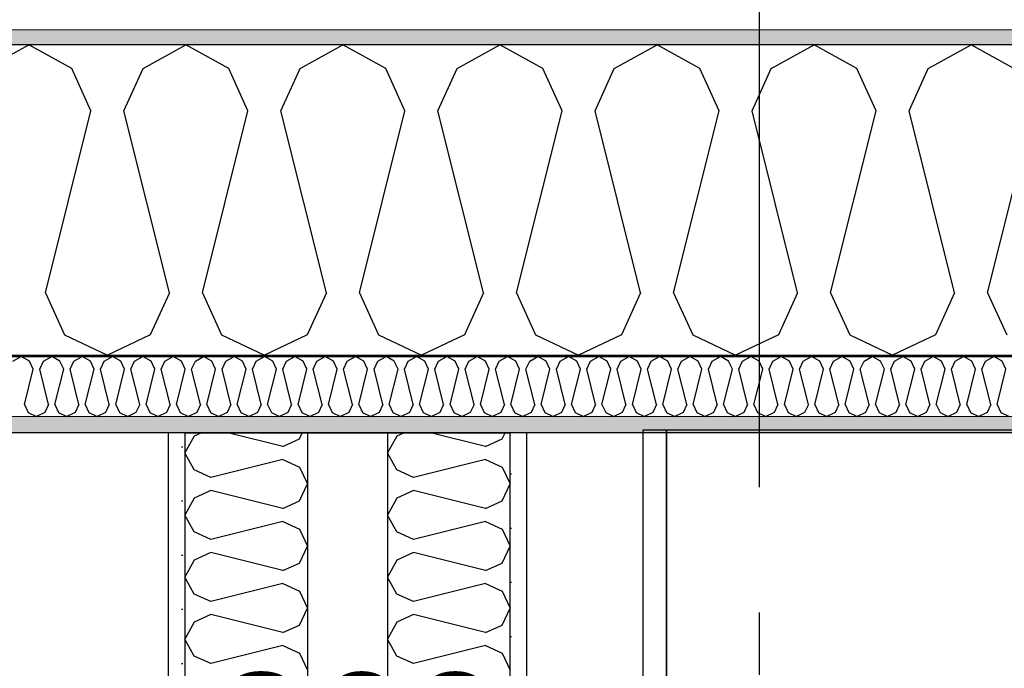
# Model space of a CAD drawing. Header units: millimetres. Extents: x -5000 to 341424, y -9235 to 550260.
# Tile 59 of 236: x 280945 to 281732, y 356192 to 356711. Entities that reach past the tile are written whole.
import ezdxf
from ezdxf.enums import TextEntityAlignment as Align

# ---------------------------------------------------------------- set-up
doc = ezdxf.new("R2010")
doc.units = ezdxf.units.MM
doc.header["$LTSCALE"] = 0.5
doc.header["$MEASUREMENT"] = 0
doc.linetypes.add('Akselinje', pattern=[1500, 1000, -200, 100, -200])
doc.linetypes.add('PLINE', pattern=[0])
for name, color, linetype in [('232- Ikke-bærende yttervegger (Skravur)(Nye konstruksjoner)', 7, 'Continuous'), ('232- Ikke-bærende yttervegger(Nye konstruksjoner)', 7, 'Continuous'), ('242- Ikke-bærende innervegger (Skravur)(Nye konstruksjoner)', 7, 'Continuous'), ('242- Ikke-bærende innervegger(Nye konstruksjoner)', 7, 'Continuous'), ('255- Gulvoverflate(Nye konstruksjoner)', 7, 'Continuous'), ('273- Kjøkkeninnredning(Nye konstruksjoner)', 7, 'Continuous'), ('82-- Modullinjer(Nye konstruksjoner)', 7, 'Continuous'), ('842-M___1_50 Målsetting bygning', 7, 'Continuous'), ('842-M___1_50 Målsetting bygning(Nye konstruksjoner)', 7, 'Continuous'), ('862- M___Nettoareal(Nye konstruksjoner)', 7, 'Continuous'), ('862- M___Nettoareal(Polylinje)(Nye konstruksjoner)', 7, 'Continuous'), ('862- M___Nettoareal(Tekst)(Nye konstruksjoner)', 7, 'Continuous')]:
    doc.layers.add(name, color=color, linetype=linetype)
doc.layers.add('235- Utvendig kledning og overflate(Nye konstruksjoner)', color=7, linetype='Continuous', lineweight=0)
doc.layers.add('236- Innvendig kledning og overflate(Nye konstruksjoner)', color=7, linetype='Continuous', lineweight=0)
doc.styles.add('GENERATED_STYLE_1', font='txt')
doc.styles.add('GENERATED_STYLE_3', font='arial.ttf')
doc.styles.add('GENERATED_STYLE_5', font='arial.ttf')
doc.dimstyles.new('GENERATED_STYLE__2', dxfattribs={"dimtxt": 100, "dimasz": 95, "dimexe": 0.18, "dimexo": 0.0625, "dimgap": 0, "dimtad": 1, "dimtih": 1, "dimtoh": 1, "dimdec": 0, "dimzin": 0, "dimdsep": 46, "dimtxsty": 'GENERATED_STYLE_3', "dimblk": 'ARROWHEAD_6', "dimblk1": 'ARROWHEAD_6', "dimblk2": 'ARROWHEAD_6', "dimcen": 0.09, "dimse1": 1, "dimse2": 1, "dimclrd": 256, "dimclre": 256, "dimclrt": 256, "dimadec": 1, "dimazin": 0, "dimtfac": 1, "dimtdec": 4, "dimtmove": 0, "dimatfit": 3, "dimfxl": 1, "dimtolj": 1, "dimtzin": 0, "dimarcsym": 0})
doc.dimstyles.new('GENERATED_STYLE__3', dxfattribs={"dimtxt": 100, "dimasz": 95, "dimexe": 0.18, "dimexo": 0.0625, "dimgap": 0, "dimtad": 1, "dimdec": 0, "dimzin": 0, "dimdsep": 46, "dimtxsty": 'GENERATED_STYLE_3', "dimblk": 'ARROWHEAD_6', "dimblk1": 'ARROWHEAD_6', "dimblk2": 'ARROWHEAD_6', "dimcen": 0.09, "dimse1": 1, "dimse2": 1, "dimclrd": 256, "dimclre": 256, "dimclrt": 256, "dimadec": 1, "dimazin": 0, "dimtfac": 1, "dimtdec": 4, "dimtmove": 2, "dimatfit": 3, "dimfxl": 1, "dimtolj": 1, "dimtzin": 0, "dimarcsym": 0})
doc.dimstyles.new('GENERATED_STYLE__4', dxfattribs={"dimtxt": 100, "dimasz": 95, "dimexe": 0.18, "dimexo": 0.0625, "dimgap": 0, "dimtad": 1, "dimdec": 0, "dimzin": 0, "dimdsep": 46, "dimtxsty": 'GENERATED_STYLE_3', "dimblk": 'ARROWHEAD_6', "dimblk1": 'ARROWHEAD_6', "dimblk2": 'ARROWHEAD_6', "dimcen": 0.09, "dimse1": 1, "dimse2": 1, "dimclrd": 256, "dimclre": 256, "dimclrt": 256, "dimadec": 1, "dimazin": 0, "dimtfac": 1, "dimtdec": 4, "dimtmove": 0, "dimatfit": 3, "dimfxl": 1, "dimtolj": 1, "dimtzin": 0, "dimarcsym": 0})
pattern_1 = [(0, (0, 0), (0, 43.30127), [0, -25]), (0, (12.5, 21.65), (0, 43.30127), [0, -25])]

# ---------------------------------------------------------------- blocks, each defined once
blk = doc.blocks.new('LEILIGHET 4__1', base_point=(283768.57, 348580.68))
at = {"layer": '862- M___Nettoareal(Polylinje)(Nye konstruksjoner)', "flags": 128}
blk.add_lwpolyline([(286041.01, 356380.68), (277911.01, 356380.68), (277911.01, 348080.68), (281226.01, 348080.68), (281226.01, 349780.68), (286041.01, 349780.68)], close=True, dxfattribs=at)
at = {"layer": '862- M___Nettoareal(Tekst)(Nye konstruksjoner)', "style": 'GENERATED_STYLE_1'}
for tag, p in [('DUMMY_861', (280027.46, 358559.56)), ('ROOM_NAME', (279287.32, 358509.74)), ('DUMMY_862', (279287.32, 358371.32))]:
    blk.add_attdef(tag, text='', height=100, dxfattribs=at).set_placement(p, align=Align.TOP_LEFT)
blk = doc.blocks.new('ENTRÉ__12', base_point=(279523.33, 355497.8))
at = {"layer": '862- M___Nettoareal(Polylinje)(Nye konstruksjoner)', "linetype": 'PLINE', "flags": 128}
blk.add_lwpolyline([(278022.01, 356380.68), (278022.01, 354380.68), (281064.01, 354380.68), (281064.01, 356380.68)], close=True, dxfattribs=at)
at = {"layer": '862- M___Nettoareal(Tekst)(Nye konstruksjoner)', "style": 'GENERATED_STYLE_1'}
for tag, p in [('DUMMY_861', (279727.21, 355686.03)), ('ROOM_NAME', (279319.46, 355665.65)), ('DUMMY_862', (279319.46, 355497.8))]:
    blk.add_attdef(tag, text='', height=100, dxfattribs=at).set_placement(p, align=Align.TOP_LEFT)
blk = doc.blocks.new('STUE__33', base_point=(282599.5, 355025.2))
at = {"layer": '862- M___Nettoareal(Polylinje)(Nye konstruksjoner)', "linetype": 'PLINE', "flags": 128}
blk.add_lwpolyline([(281350.01, 349780.68), (285955, 349780.68), (285955, 356380.68), (281350.01, 356380.68), (281350.01, 355490.68), (281350.01, 354480.68)], close=True, dxfattribs=at)
at = {"layer": '862- M___Nettoareal(Tekst)(Nye konstruksjoner)', "style": 'GENERATED_STYLE_1'}
for tag, p in [('DUMMY_861', (282836.25, 355213.44)), ('ROOM_NAME', (282362.76, 355163.62)), ('DUMMY_862', (282362.76, 355025.2))]:
    blk.add_attdef(tag, text='', height=100, dxfattribs=at).set_placement(p, align=Align.TOP_LEFT)
blk = doc.blocks.new('*X75')
at = {"layer": '232- Ikke-bærende yttervegger (Skravur)(Nye konstruksjoner)', "linetype": 'PLINE'}
for p, q in [((280939.83, 356437.95), (280946.46, 356441.65)), ((280953.09, 356437.95), (280946.46, 356441.65)), ((280964.11, 356437.95), (280970.74, 356441.65)), ((280977.38, 356437.95), (280970.74, 356441.65)), ((280988.39, 356437.95), (280995.03, 356441.65)), ((281001.66, 356437.95), (280995.03, 356441.65)), ((281012.68, 356437.95), (281019.31, 356441.65)), ((281025.94, 356437.95), (281019.31, 356441.65)), ((281036.96, 356437.95), (281043.59, 356441.65)), ((281050.22, 356437.95), (281043.59, 356441.65)), ((281061.24, 356437.95), (281067.87, 356441.65)), ((281074.5, 356437.95), (281067.87, 356441.65)), ((281085.52, 356437.95), (281092.15, 356441.65)), ((281098.78, 356437.95), (281092.15, 356441.65)), ((281109.8, 356437.95), (281116.43, 356441.65)), ((281123.06, 356437.95), (281116.43, 356441.65)), ((281134.08, 356437.95), (281140.71, 356441.65)), ((281147.34, 356437.95), (281140.71, 356441.65)), ((281158.36, 356437.95), (281164.99, 356441.65)), ((281171.63, 356437.95), (281164.99, 356441.65)), ((281182.64, 356437.95), (281189.28, 356441.65)), ((281195.91, 356437.95), (281189.28, 356441.65)), ((281206.93, 356437.95), (281213.56, 356441.65)), ((281220.19, 356437.95), (281213.56, 356441.65)), ((281231.21, 356437.95), (281237.84, 356441.65)), ((281244.47, 356437.95), (281237.84, 356441.65)), ((281255.49, 356437.95), (281262.12, 356441.65)), ((281268.75, 356437.95), (281262.12, 356441.65)), ((281279.77, 356437.95), (281286.4, 356441.65)), ((281293.03, 356437.95), (281286.4, 356441.65)), ((281304.05, 356437.95), (281310.68, 356441.65)), ((281317.31, 356437.95), (281310.68, 356441.65)), ((281328.33, 356437.95), (281334.96, 356441.65)), ((281341.59, 356437.95), (281334.96, 356441.65)), ((281352.61, 356437.95), (281359.24, 356441.65)), ((281365.88, 356437.95), (281359.24, 356441.65)), ((281376.89, 356437.95), (281383.53, 356441.65)), ((281390.16, 356437.95), (281383.53, 356441.65)), ((281401.18, 356437.95), (281407.81, 356441.65)), ((281414.44, 356437.95), (281407.81, 356441.65)), ((281425.46, 356437.95), (281432.09, 356441.65)), ((281438.72, 356437.95), (281432.09, 356441.65)), ((281449.74, 356437.95), (281456.37, 356441.65)), ((281463, 356437.95), (281456.37, 356441.65)), ((281474.02, 356437.95), (281480.65, 356441.65)), ((281487.28, 356437.95), (281480.65, 356441.65)), ((281498.3, 356437.95), (281504.93, 356441.65)), ((281511.56, 356437.95), (281504.93, 356441.65)), ((281522.58, 356437.95), (281529.21, 356441.65)), ((281535.84, 356437.95), (281529.21, 356441.65)), ((281546.86, 356437.95), (281553.49, 356441.65)), ((281560.13, 356437.95), (281553.49, 356441.65)), ((281571.14, 356437.95), (281577.78, 356441.65)), ((281584.41, 356437.95), (281577.78, 356441.65)), ((281595.43, 356437.95), (281602.06, 356441.65)), ((281608.69, 356437.95), (281602.06, 356441.65)), ((281619.71, 356437.95), (281626.34, 356441.65)), ((281632.97, 356437.95), (281626.34, 356441.65)), ((281643.99, 356437.95), (281650.62, 356441.65)), ((281657.25, 356437.95), (281650.62, 356441.65)), ((281668.27, 356437.95), (281674.9, 356441.65)), ((281681.53, 356437.95), (281674.9, 356441.65)), ((281692.55, 356437.95), (281699.18, 356441.65)), ((281705.81, 356437.95), (281699.18, 356441.65)), ((281716.83, 356437.95), (281723.46, 356441.65)), ((281730.09, 356437.95), (281723.46, 356441.65)), ((280956.05, 356431.45), (280953.09, 356437.95)), ((280961.15, 356431.45), (280964.11, 356437.95)), ((280980.33, 356431.45), (280977.38, 356437.95)), ((280985.44, 356431.45), (280988.39, 356437.95)), ((281004.62, 356431.45), (281001.66, 356437.95)), ((281009.72, 356431.45), (281012.68, 356437.95)), ((281028.9, 356431.45), (281025.94, 356437.95)), ((281034, 356431.45), (281036.96, 356437.95)), ((281053.18, 356431.45), (281050.22, 356437.95)), ((281058.28, 356431.45), (281061.24, 356437.95)), ((281077.46, 356431.45), (281074.5, 356437.95)), ((281082.56, 356431.45), (281085.52, 356437.95)), ((281101.74, 356431.45), (281098.78, 356437.95)), ((281106.84, 356431.45), (281109.8, 356437.95)), ((281126.02, 356431.45), (281123.06, 356437.95)), ((281131.12, 356431.45), (281134.08, 356437.95)), ((281150.3, 356431.45), (281147.34, 356437.95)), ((281155.4, 356431.45), (281158.36, 356437.95)), ((281174.58, 356431.45), (281171.63, 356437.95)), ((281179.69, 356431.45), (281182.64, 356437.95)), ((281198.87, 356431.45), (281195.91, 356437.95)), ((281203.97, 356431.45), (281206.93, 356437.95)), ((281223.15, 356431.45), (281220.19, 356437.95)), ((281228.25, 356431.45), (281231.21, 356437.95)), ((281247.43, 356431.45), (281244.47, 356437.95)), ((281252.53, 356431.45), (281255.49, 356437.95)), ((281271.71, 356431.45), (281268.75, 356437.95)), ((281276.81, 356431.45), (281279.77, 356437.95)), ((281295.99, 356431.45), (281293.03, 356437.95)), ((281301.09, 356431.45), (281304.05, 356437.95)), ((281320.27, 356431.45), (281317.31, 356437.95)), ((281325.37, 356431.45), (281328.33, 356437.95)), ((281344.55, 356431.45), (281341.59, 356437.95)), ((281349.65, 356431.45), (281352.61, 356437.95)), ((281368.83, 356431.45), (281365.88, 356437.95)), ((281373.94, 356431.45), (281376.89, 356437.95)), ((281393.12, 356431.45), (281390.16, 356437.95)), ((281398.22, 356431.45), (281401.18, 356437.95)), ((281417.4, 356431.45), (281414.44, 356437.95)), ((281422.5, 356431.45), (281425.46, 356437.95)), ((281441.68, 356431.45), (281438.72, 356437.95)), ((281446.78, 356431.45), (281449.74, 356437.95)), ((281465.96, 356431.45), (281463, 356437.95)), ((281471.06, 356431.45), (281474.02, 356437.95)), ((281490.24, 356431.45), (281487.28, 356437.95)), ((281495.34, 356431.45), (281498.3, 356437.95)), ((281514.52, 356431.45), (281511.56, 356437.95)), ((281519.62, 356431.45), (281522.58, 356437.95)), ((281538.8, 356431.45), (281535.84, 356437.95)), ((281543.9, 356431.45), (281546.86, 356437.95)), ((281563.08, 356431.45), (281560.13, 356437.95)), ((281568.19, 356431.45), (281571.14, 356437.95)), ((281587.37, 356431.45), (281584.41, 356437.95)), ((281592.47, 356431.45), (281595.43, 356437.95)), ((281611.65, 356431.45), (281608.69, 356437.95)), ((281616.75, 356431.45), (281619.71, 356437.95)), ((281635.93, 356431.45), (281632.97, 356437.95)), ((281641.03, 356431.45), (281643.99, 356437.95)), ((281660.21, 356431.45), (281657.25, 356437.95)), ((281665.31, 356431.45), (281668.27, 356437.95)), ((281684.49, 356431.45), (281681.53, 356437.95)), ((281689.59, 356431.45), (281692.55, 356437.95)), ((281708.77, 356431.45), (281705.81, 356437.95)), ((281713.87, 356431.45), (281716.83, 356437.95)), ((281733.05, 356431.45), (281730.09, 356437.95)), ((280949.01, 356403.29), (280956.05, 356431.45)), ((280968.19, 356403.29), (280961.15, 356431.45)), ((280973.29, 356403.29), (280980.33, 356431.45)), ((280992.47, 356403.29), (280985.44, 356431.45)), ((280997.58, 356403.29), (281004.62, 356431.45)), ((281016.76, 356403.29), (281009.72, 356431.45)), ((281021.86, 356403.29), (281028.9, 356431.45)), ((281041.04, 356403.29), (281034, 356431.45)), ((281046.14, 356403.29), (281053.18, 356431.45)), ((281065.32, 356403.29), (281058.28, 356431.45)), ((281070.42, 356403.29), (281077.46, 356431.45)), ((281089.6, 356403.29), (281082.56, 356431.45)), ((281094.7, 356403.29), (281101.74, 356431.45)), ((281113.88, 356403.29), (281106.84, 356431.45)), ((281118.98, 356403.29), (281126.02, 356431.45)), ((281138.16, 356403.29), (281131.12, 356431.45)), ((281143.26, 356403.29), (281150.3, 356431.45)), ((281162.44, 356403.29), (281155.4, 356431.45)), ((281167.54, 356403.29), (281174.58, 356431.45)), ((281186.72, 356403.29), (281179.69, 356431.45)), ((281191.83, 356403.29), (281198.87, 356431.45)), ((281211.01, 356403.29), (281203.97, 356431.45)), ((281216.11, 356403.29), (281223.15, 356431.45)), ((281235.29, 356403.29), (281228.25, 356431.45)), ((281240.39, 356403.29), (281247.43, 356431.45)), ((281259.57, 356403.29), (281252.53, 356431.45)), ((281264.67, 356403.29), (281271.71, 356431.45)), ((281283.85, 356403.29), (281276.81, 356431.45)), ((281288.95, 356403.29), (281295.99, 356431.45)), ((281308.13, 356403.29), (281301.09, 356431.45)), ((281313.23, 356403.29), (281320.27, 356431.45)), ((281332.41, 356403.29), (281325.37, 356431.45)), ((281337.51, 356403.29), (281344.55, 356431.45)), ((281356.69, 356403.29), (281349.65, 356431.45)), ((281361.8, 356403.29), (281368.83, 356431.45)), ((281380.97, 356403.29), (281373.94, 356431.45)), ((281386.08, 356403.29), (281393.12, 356431.45)), ((281405.26, 356403.29), (281398.22, 356431.45)), ((281410.36, 356403.29), (281417.4, 356431.45)), ((281429.54, 356403.29), (281422.5, 356431.45)), ((281434.64, 356403.29), (281441.68, 356431.45)), ((281453.82, 356403.29), (281446.78, 356431.45)), ((281458.92, 356403.29), (281465.96, 356431.45)), ((281478.1, 356403.29), (281471.06, 356431.45)), ((281483.2, 356403.29), (281490.24, 356431.45)), ((281502.38, 356403.29), (281495.34, 356431.45)), ((281507.48, 356403.29), (281514.52, 356431.45)), ((281526.66, 356403.29), (281519.62, 356431.45)), ((281531.76, 356403.29), (281538.8, 356431.45)), ((281550.94, 356403.29), (281543.9, 356431.45)), ((281556.05, 356403.29), (281563.08, 356431.45)), ((281575.23, 356403.29), (281568.19, 356431.45)), ((281580.33, 356403.29), (281587.37, 356431.45)), ((281599.51, 356403.29), (281592.47, 356431.45)), ((281604.61, 356403.29), (281611.65, 356431.45)), ((281623.79, 356403.29), (281616.75, 356431.45)), ((281628.89, 356403.29), (281635.93, 356431.45)), ((281648.07, 356403.29), (281641.03, 356431.45)), ((281653.17, 356403.29), (281660.21, 356431.45)), ((281672.35, 356403.29), (281665.31, 356431.45)), ((281677.45, 356403.29), (281684.49, 356431.45)), ((281696.63, 356403.29), (281689.59, 356431.45)), ((281701.73, 356403.29), (281708.77, 356431.45)), ((281720.91, 356403.29), (281713.87, 356431.45)), ((281726.01, 356403.29), (281733.05, 356431.45)), ((280949.01, 356403.29), (280951.97, 356396.79)), ((280968.19, 356403.29), (280965.23, 356396.79)), ((280973.29, 356403.29), (280976.25, 356396.79)), ((280992.47, 356403.29), (280989.52, 356396.79)), ((280997.58, 356403.29), (281000.54, 356396.79)), ((281016.76, 356403.29), (281013.8, 356396.79)), ((281021.86, 356403.29), (281024.82, 356396.79)), ((281041.04, 356403.29), (281038.08, 356396.79)), ((281046.14, 356403.29), (281049.1, 356396.79)), ((281065.32, 356403.29), (281062.36, 356396.79)), ((281070.42, 356403.29), (281073.38, 356396.79)), ((281089.6, 356403.29), (281086.64, 356396.79)), ((281094.7, 356403.29), (281097.66, 356396.79)), ((281113.88, 356403.29), (281110.92, 356396.79)), ((281118.98, 356403.29), (281121.94, 356396.79)), ((281138.16, 356403.29), (281135.2, 356396.79)), ((281143.26, 356403.29), (281146.22, 356396.79)), ((281162.44, 356403.29), (281159.48, 356396.79)), ((281167.54, 356403.29), (281170.5, 356396.79)), ((281186.72, 356403.29), (281183.77, 356396.79)), ((281191.83, 356403.29), (281194.79, 356396.79)), ((281211.01, 356403.29), (281208.05, 356396.79)), ((281216.11, 356403.29), (281219.07, 356396.79)), ((281235.29, 356403.29), (281232.33, 356396.79)), ((281240.39, 356403.29), (281243.35, 356396.79)), ((281259.57, 356403.29), (281256.61, 356396.79)), ((281264.67, 356403.29), (281267.63, 356396.79)), ((281283.85, 356403.29), (281280.89, 356396.79)), ((281288.95, 356403.29), (281291.91, 356396.79)), ((281308.13, 356403.29), (281305.17, 356396.79)), ((281313.23, 356403.29), (281316.19, 356396.79)), ((281332.41, 356403.29), (281329.45, 356396.79)), ((281337.51, 356403.29), (281340.47, 356396.79)), ((281356.69, 356403.29), (281353.73, 356396.79)), ((281361.8, 356403.29), (281364.75, 356396.79)), ((281380.97, 356403.29), (281378.02, 356396.79)), ((281386.08, 356403.29), (281389.04, 356396.79)), ((281405.26, 356403.29), (281402.3, 356396.79)), ((281410.36, 356403.29), (281413.32, 356396.79)), ((281429.54, 356403.29), (281426.58, 356396.79)), ((281434.64, 356403.29), (281437.6, 356396.79)), ((281453.82, 356403.29), (281450.86, 356396.79)), ((281458.92, 356403.29), (281461.88, 356396.79)), ((281478.1, 356403.29), (281475.14, 356396.79)), ((281483.2, 356403.29), (281486.16, 356396.79)), ((281502.38, 356403.29), (281499.42, 356396.79)), ((281507.48, 356403.29), (281510.44, 356396.79)), ((281526.66, 356403.29), (281523.7, 356396.79)), ((281531.76, 356403.29), (281534.72, 356396.79)), ((281550.94, 356403.29), (281547.98, 356396.79)), ((281556.05, 356403.29), (281559, 356396.79)), ((281575.23, 356403.29), (281572.27, 356396.79)), ((281580.33, 356403.29), (281583.29, 356396.79)), ((281599.51, 356403.29), (281596.55, 356396.79)), ((281604.61, 356403.29), (281607.57, 356396.79)), ((281623.79, 356403.29), (281620.83, 356396.79)), ((281628.89, 356403.29), (281631.85, 356396.79)), ((281648.07, 356403.29), (281645.11, 356396.79)), ((281653.17, 356403.29), (281656.13, 356396.79)), ((281672.35, 356403.29), (281669.39, 356396.79)), ((281677.45, 356403.29), (281680.41, 356396.79)), ((281696.63, 356403.29), (281693.67, 356396.79)), ((281701.73, 356403.29), (281704.69, 356396.79)), ((281720.91, 356403.29), (281717.95, 356396.79)), ((281726.01, 356403.29), (281728.97, 356396.79)), ((280951.97, 356396.79), (280958.6, 356393.65)), ((280965.23, 356396.79), (280958.6, 356393.65)), ((280976.25, 356396.79), (280982.88, 356393.65)), ((280989.52, 356396.79), (280982.88, 356393.65)), ((281000.54, 356396.79), (281007.17, 356393.65)), ((281013.8, 356396.79), (281007.17, 356393.65)), ((281024.82, 356396.79), (281031.45, 356393.65)), ((281038.08, 356396.79), (281031.45, 356393.65)), ((281049.1, 356396.79), (281055.73, 356393.65)), ((281062.36, 356396.79), (281055.73, 356393.65)), ((281073.38, 356396.79), (281080.01, 356393.65)), ((281086.64, 356396.79), (281080.01, 356393.65)), ((281097.66, 356396.79), (281104.29, 356393.65)), ((281110.92, 356396.79), (281104.29, 356393.65)), ((281121.94, 356396.79), (281128.57, 356393.65)), ((281135.2, 356396.79), (281128.57, 356393.65)), ((281146.22, 356396.79), (281152.85, 356393.65)), ((281159.48, 356396.79), (281152.85, 356393.65)), ((281170.5, 356396.79), (281177.13, 356393.65)), ((281183.77, 356396.79), (281177.13, 356393.65)), ((281194.79, 356396.79), (281201.42, 356393.65)), ((281208.05, 356396.79), (281201.42, 356393.65)), ((281219.07, 356396.79), (281225.7, 356393.65)), ((281232.33, 356396.79), (281225.7, 356393.65)), ((281243.35, 356396.79), (281249.98, 356393.65)), ((281256.61, 356396.79), (281249.98, 356393.65)), ((281267.63, 356396.79), (281274.26, 356393.65)), ((281280.89, 356396.79), (281274.26, 356393.65)), ((281291.91, 356396.79), (281298.54, 356393.65)), ((281305.17, 356396.79), (281298.54, 356393.65)), ((281316.19, 356396.79), (281322.82, 356393.65)), ((281329.45, 356396.79), (281322.82, 356393.65)), ((281340.47, 356396.79), (281347.1, 356393.65)), ((281353.73, 356396.79), (281347.1, 356393.65)), ((281364.75, 356396.79), (281371.39, 356393.65)), ((281378.02, 356396.79), (281371.39, 356393.65)), ((281389.04, 356396.79), (281395.67, 356393.65)), ((281402.3, 356396.79), (281395.67, 356393.65)), ((281413.32, 356396.79), (281419.95, 356393.65)), ((281426.58, 356396.79), (281419.95, 356393.65)), ((281437.6, 356396.79), (281444.23, 356393.65)), ((281450.86, 356396.79), (281444.23, 356393.65)), ((281461.88, 356396.79), (281468.51, 356393.65)), ((281475.14, 356396.79), (281468.51, 356393.65)), ((281486.16, 356396.79), (281492.79, 356393.65)), ((281499.42, 356396.79), (281492.79, 356393.65)), ((281510.44, 356396.79), (281517.07, 356393.65)), ((281523.7, 356396.79), (281517.07, 356393.65)), ((281534.72, 356396.79), (281541.35, 356393.65)), ((281547.98, 356396.79), (281541.35, 356393.65)), ((281559, 356396.79), (281565.64, 356393.65)), ((281572.27, 356396.79), (281565.64, 356393.65)), ((281583.29, 356396.79), (281589.92, 356393.65)), ((281596.55, 356396.79), (281589.92, 356393.65)), ((281607.57, 356396.79), (281614.2, 356393.65)), ((281620.83, 356396.79), (281614.2, 356393.65)), ((281631.85, 356396.79), (281638.48, 356393.65)), ((281645.11, 356396.79), (281638.48, 356393.65)), ((281656.13, 356396.79), (281662.76, 356393.65)), ((281669.39, 356396.79), (281662.76, 356393.65)), ((281680.41, 356396.79), (281687.04, 356393.65)), ((281693.67, 356396.79), (281687.04, 356393.65)), ((281704.69, 356396.79), (281711.32, 356393.65)), ((281717.95, 356396.79), (281711.32, 356393.65)), ((281728.97, 356396.79), (281735.6, 356393.65))]:
    blk.add_line(p, q, dxfattribs=at)
blk = doc.blocks.new('*X86')
at = {"layer": '232- Ikke-bærende yttervegger (Skravur)(Nye konstruksjoner)', "linetype": 'PLINE'}
for p, q in [((280918.27, 356671.53), (280952.53, 356690.65)), ((280986.79, 356671.53), (280952.53, 356690.65)), ((281043.73, 356671.53), (281077.99, 356690.65)), ((281112.25, 356671.53), (281077.99, 356690.65)), ((281169.18, 356671.53), (281203.44, 356690.65)), ((281237.7, 356671.53), (281203.44, 356690.65)), ((281294.63, 356671.53), (281328.89, 356690.65)), ((281363.15, 356671.53), (281328.89, 356690.65)), ((281420.09, 356671.53), (281454.35, 356690.65)), ((281488.61, 356671.53), (281454.35, 356690.65)), ((281545.54, 356671.53), (281579.8, 356690.65)), ((281614.06, 356671.53), (281579.8, 356690.65)), ((281670.99, 356671.53), (281705.25, 356690.65)), ((281739.51, 356671.53), (281705.25, 356690.65)), ((281002.08, 356637.93), (280986.79, 356671.53)), ((281028.44, 356637.93), (281043.73, 356671.53)), ((281127.53, 356637.93), (281112.25, 356671.53)), ((281153.89, 356637.93), (281169.18, 356671.53)), ((281252.99, 356637.93), (281237.7, 356671.53)), ((281279.34, 356637.93), (281294.63, 356671.53)), ((281378.44, 356637.93), (281363.15, 356671.53)), ((281404.8, 356637.93), (281420.09, 356671.53)), ((281503.89, 356637.93), (281488.61, 356671.53)), ((281530.25, 356637.93), (281545.54, 356671.53)), ((281629.35, 356637.93), (281614.06, 356671.53)), ((281655.7, 356637.93), (281670.99, 356671.53)), ((280965.71, 356492.46), (281002.08, 356637.93)), ((281064.81, 356492.46), (281028.44, 356637.93)), ((281091.17, 356492.46), (281127.53, 356637.93)), ((281190.26, 356492.46), (281153.89, 356637.93)), ((281216.62, 356492.46), (281252.99, 356637.93)), ((281315.71, 356492.46), (281279.34, 356637.93)), ((281342.07, 356492.46), (281378.44, 356637.93)), ((281441.17, 356492.46), (281404.8, 356637.93)), ((281467.52, 356492.46), (281503.89, 356637.93)), ((281566.62, 356492.46), (281530.25, 356637.93)), ((281592.98, 356492.46), (281629.35, 356637.93)), ((281692.07, 356492.46), (281655.7, 356637.93)), ((281718.43, 356492.46), (281754.8, 356637.93)), ((280965.71, 356492.46), (280981, 356458.86)), ((281064.81, 356492.46), (281049.52, 356458.86)), ((281091.17, 356492.46), (281106.45, 356458.86)), ((281190.26, 356492.46), (281174.97, 356458.86)), ((281216.62, 356492.46), (281231.91, 356458.86)), ((281315.71, 356492.46), (281300.43, 356458.86)), ((281342.07, 356492.46), (281357.36, 356458.86)), ((281441.17, 356492.46), (281425.88, 356458.86)), ((281467.52, 356492.46), (281482.81, 356458.86)), ((281566.62, 356492.46), (281551.33, 356458.86)), ((281592.98, 356492.46), (281608.27, 356458.86)), ((281692.07, 356492.46), (281676.79, 356458.86)), ((281718.43, 356492.46), (281733.72, 356458.86)), ((280981, 356458.86), (281015.26, 356442.65)), ((281049.52, 356458.86), (281015.26, 356442.65)), ((281106.45, 356458.86), (281140.71, 356442.65)), ((281174.97, 356458.86), (281140.71, 356442.65)), ((281231.91, 356458.86), (281266.17, 356442.65)), ((281300.43, 356458.86), (281266.17, 356442.65)), ((281357.36, 356458.86), (281391.62, 356442.65)), ((281425.88, 356458.86), (281391.62, 356442.65)), ((281482.81, 356458.86), (281517.07, 356442.65)), ((281551.33, 356458.86), (281517.07, 356442.65)), ((281608.27, 356458.86), (281642.53, 356442.65)), ((281676.79, 356458.86), (281642.53, 356442.65))]:
    blk.add_line(p, q, dxfattribs=at)
blk = doc.blocks.new('Standard grid marker[86]', base_point=(305734.77, 356690.65))
at = {"layer": '82-- Modullinjer(Nye konstruksjoner)', "linetype": 'Akselinje'}
blk.add_line((305534.77, 356690.65), (271734.77, 356690.65), dxfattribs=at)
at = {"layer": '82-- Modullinjer(Nye konstruksjoner)', "style": 'GENERATED_STYLE_5'}
for tag, p in [('AC_MarkerText_1_1', (271409.77, 356744.33)), ('AC_MarkerText_1_0', (305859.77, 356744.33))]:
    blk.add_attdef(tag, text='', height=100, rotation=360, dxfattribs=at).set_placement(p, align=Align.TOP_CENTER)
blk = doc.blocks.new('Standard grid marker[93]', base_point=(281536.01, 363787.13))
at = {"layer": '82-- Modullinjer(Nye konstruksjoner)', "linetype": 'Akselinje'}
blk.add_line((281536.01, 363587.13), (281536.01, 339987.13), dxfattribs=at)
at = {"layer": '82-- Modullinjer(Nye konstruksjoner)', "style": 'GENERATED_STYLE_5'}
for tag, p in [('AC_MarkerText_1_0', (281536.01, 363965.25)), ('AC_MarkerText_1_1', (281536.01, 339715.25))]:
    blk.add_attdef(tag, text='', height=100, rotation=360, dxfattribs=at).set_placement(p, align=Align.TOP_CENTER)
blk = doc.blocks.new('7.05.08 Cabinet for integrated fridge[176]', base_point=(281462.02, 355805.65))
at = {"layer": '273- Kjøkkeninnredning(Nye konstruksjoner)', "linetype": 'PLINE', "flags": 128}
blk.add_lwpolyline([(281462.02, 355805.65), (282061.02, 355805.65), (282061.02, 356382.65), (281462.02, 356382.65)], close=True, dxfattribs=at)
blk = doc.blocks.new('7.01.21 Cabinet Side[183]', base_point=(281443.02, 355805.65))
at = {"layer": '273- Kjøkkeninnredning(Nye konstruksjoner)', "linetype": 'PLINE'}
for p, q in [((281462.02, 356382.65), (281443.02, 356382.65)), ((281443.02, 356382.65), (281443.02, 355805.65)), ((281462.02, 355805.65), (281462.02, 356382.65))]:
    blk.add_line(p, q, dxfattribs=at)
blk = doc.blocks.new('*D665')
at = {"layer": '842-M___1_50 Målsetting bygning(Nye konstruksjoner)', "linetype": 'PLINE'}
for p, q in [((277511.01, 363296.07), (277511.01, 363483.57)), ((303141.01, 363296.07), (303141.01, 363483.57)), ((277561.01, 363439.82), (277461.01, 363339.82)), ((303191.01, 363439.82), (303091.01, 363339.82)), ((277436.01, 363389.82), (277511.01, 363389.82)), ((277511.01, 363389.82), (303141.01, 363389.82))]:
    blk.add_line(p, q, dxfattribs=at)
at = {"layer": '842-M___1_50 Målsetting bygning(Nye konstruksjoner)', "insert": (290116.27, 363409.82), "char_height": 100, "attachment_point": 7, "style": 'GENERATED_STYLE_3'}
blk.add_mtext('\\A1;{\\pql;\\fArial|b0|i0|c0|p0;\\W1.000000;25\xa0630}', dxfattribs=at)
blk = doc.blocks.new('ARROWHEAD_6')
at = {"linetype": 'Continuous'}
for p, q in [((-0.5, -0.5), (0.5, 0.5)), ((0, 0), (-1, 0))]:
    blk.add_line(p, q, dxfattribs=at)
blk = doc.blocks.new('*D699')
at = {"layer": '842-M___1_50 Målsetting bygning(Nye konstruksjoner)', "linetype": 'PLINE'}
for p, q in [((277849.01, 362727.61), (277849.01, 362915.11)), ((286151.01, 362727.61), (286151.01, 362915.11)), ((277899.01, 362871.36), (277799.01, 362771.36)), ((286201.01, 362871.36), (286101.01, 362771.36)), ((277849.01, 362821.36), (286151.01, 362821.36))]:
    blk.add_line(p, q, dxfattribs=at)
at = {"layer": '842-M___1_50 Målsetting bygning(Nye konstruksjoner)', "insert": (281828.41, 362841.36), "char_height": 100, "attachment_point": 7, "style": 'GENERATED_STYLE_3'}
blk.add_mtext('\\A1;{\\pql;\\fArial|b0|i0|c0|p0;\\W1.000000;8\xa0302}', dxfattribs=at)
blk = doc.blocks.new('*D716')
at = {"layer": '842-M___1_50 Målsetting bygning', "linetype": 'PLINE'}
for p, q in [((280316.76, 357738.6), (280316.76, 357926.1)), ((282800, 357738.6), (282800, 357926.1)), ((280366.76, 357882.35), (280266.76, 357782.35)), ((282850, 357882.35), (282750, 357782.35)), ((280316.76, 357832.35), (282800, 357832.35))]:
    blk.add_line(p, q, dxfattribs=at)
at = {"layer": '842-M___1_50 Målsetting bygning', "insert": (281386.78, 357852.35), "char_height": 100, "attachment_point": 7, "style": 'GENERATED_STYLE_3'}
blk.add_mtext('\\A1;{\\pql;\\fArial|b0|i0|c0|p0;\\W1.000000;2\xa0483}', dxfattribs=at)
blk = doc.blocks.new('*X1242')
at = {"layer": '242- Ikke-bærende innervegger (Skravur)(Nye konstruksjoner)', "linetype": 'PLINE'}
for p, q in [((281084.56, 356378.02), (281077.01, 356364.48)), ((281090.34, 356380.65), (281084.56, 356378.02)), ((281155.32, 356369.69), (281111.48, 356380.65)), ((281168.6, 356375.73), (281170.93, 356380.65)), ((281155.32, 356369.69), (281168.6, 356375.73)), ((281084.56, 356350.95), (281077.01, 356364.48)), ((281155.32, 356359.28), (281097.84, 356344.9)), ((281155.32, 356359.28), (281168.6, 356353.24)), ((281097.84, 356344.9), (281084.56, 356350.95)), ((281168.6, 356353.24), (281175.01, 356339.7)), ((281168.6, 356326.16), (281175.01, 356339.7)), ((281097.84, 356334.49), (281084.56, 356328.45)), ((281155.32, 356320.12), (281097.84, 356334.49)), ((281084.56, 356328.45), (281077.01, 356314.91)), ((281155.32, 356320.12), (281168.6, 356326.16)), ((281084.56, 356301.37), (281077.01, 356314.91)), ((281155.32, 356309.7), (281097.84, 356295.33)), ((281155.32, 356309.7), (281168.6, 356303.66)), ((281097.84, 356295.33), (281084.56, 356301.37)), ((281168.6, 356303.66), (281175.01, 356290.12)), ((281097.84, 356284.91), (281084.56, 356278.87)), ((281155.32, 356270.54), (281097.84, 356284.91)), ((281168.6, 356276.58), (281175.01, 356290.12)), ((281084.56, 356278.87), (281077.01, 356265.34)), ((281155.32, 356270.54), (281168.6, 356276.58)), ((281084.56, 356251.8), (281077.01, 356265.34)), ((281155.32, 356260.13), (281097.84, 356245.76)), ((281155.32, 356260.13), (281168.6, 356254.09)), ((281168.6, 356254.09), (281175.01, 356240.55)), ((281097.84, 356245.76), (281084.56, 356251.8)), ((281168.6, 356227.01), (281175.01, 356240.55)), ((281084.56, 356229.3), (281077.01, 356215.76)), ((281097.84, 356235.34), (281084.56, 356229.3)), ((281155.32, 356220.97), (281097.84, 356235.34)), ((281155.32, 356220.97), (281168.6, 356227.01)), ((281084.56, 356202.22), (281077.01, 356215.76)), ((281155.32, 356210.55), (281097.84, 356196.18)), ((281155.32, 356210.55), (281168.6, 356204.51)), ((281097.84, 356196.18), (281084.56, 356202.22)), ((281168.6, 356204.51), (281175.01, 356190.97))]:
    blk.add_line(p, q, dxfattribs=at)
blk = doc.blocks.new('*X1244')
at = {"layer": '242- Ikke-bærende innervegger (Skravur)(Nye konstruksjoner)', "linetype": 'PLINE'}
for p, q in [((281246.56, 356378.02), (281239.01, 356364.48)), ((281252.34, 356380.65), (281246.56, 356378.02)), ((281317.32, 356369.69), (281273.48, 356380.65)), ((281330.6, 356375.73), (281332.93, 356380.65)), ((281317.32, 356369.69), (281330.6, 356375.73)), ((281246.56, 356350.95), (281239.01, 356364.48)), ((281317.32, 356359.28), (281259.84, 356344.9)), ((281317.32, 356359.28), (281330.6, 356353.23)), ((281259.84, 356344.9), (281246.56, 356350.95)), ((281330.6, 356353.23), (281337.01, 356339.7)), ((281330.6, 356326.16), (281337.01, 356339.7)), ((281259.84, 356334.49), (281246.56, 356328.45)), ((281317.32, 356320.12), (281259.84, 356334.49)), ((281246.56, 356328.45), (281239.01, 356314.91)), ((281317.32, 356320.12), (281330.6, 356326.16)), ((281246.56, 356301.37), (281239.01, 356314.91)), ((281317.32, 356309.7), (281259.84, 356295.33)), ((281317.32, 356309.7), (281330.6, 356303.66)), ((281259.84, 356295.33), (281246.56, 356301.37)), ((281330.6, 356303.66), (281337.01, 356290.12)), ((281259.84, 356284.91), (281246.56, 356278.87)), ((281317.32, 356270.54), (281259.84, 356284.91)), ((281330.6, 356276.58), (281337.01, 356290.12)), ((281246.56, 356278.87), (281239.01, 356265.34)), ((281317.32, 356270.54), (281330.6, 356276.58)), ((281246.56, 356251.8), (281239.01, 356265.34)), ((281317.32, 356260.13), (281259.84, 356245.76)), ((281317.32, 356260.13), (281330.6, 356254.09)), ((281330.6, 356254.09), (281337.01, 356240.55)), ((281259.84, 356245.76), (281246.56, 356251.8)), ((281330.6, 356227.01), (281337.01, 356240.55)), ((281246.56, 356229.3), (281239.01, 356215.76)), ((281259.84, 356235.34), (281246.56, 356229.3)), ((281317.32, 356220.97), (281259.84, 356235.34)), ((281317.32, 356220.97), (281330.6, 356227.01)), ((281246.56, 356202.22), (281239.01, 356215.76)), ((281317.32, 356210.55), (281259.84, 356196.18)), ((281317.32, 356210.55), (281330.6, 356204.51)), ((281259.84, 356196.18), (281246.56, 356202.22)), ((281330.6, 356204.51), (281337.01, 356190.97))]:
    blk.add_line(p, q, dxfattribs=at)
blk = doc.blocks.new('*D1446')
at = {"layer": '842-M___1_50 Målsetting bygning(Nye konstruksjoner)', "linetype": 'PLINE'}
for p, q in [((280198.98, 356380.65), (280198.98, 356455.65)), ((280248.98, 356330.65), (280148.98, 356430.65)), ((280292.73, 356380.65), (280105.23, 356380.65)), ((280198.98, 354367.65), (280198.98, 356380.65)), ((280148.98, 354417.65), (280248.98, 354317.65)), ((280292.73, 354367.65), (280105.23, 354367.65))]:
    blk.add_line(p, q, dxfattribs=at)
at = {"layer": '842-M___1_50 Målsetting bygning(Nye konstruksjoner)', "insert": (280178.98, 355202.55), "char_height": 100, "attachment_point": 7, "rotation": 90, "style": 'GENERATED_STYLE_3'}
blk.add_mtext('\\A1;{\\pql;\\fArial|b0|i0|c0|p0;\\W1.000000;2\xa0013}', dxfattribs=at)
blk = doc.blocks.new('*D1448')
at = {"layer": '842-M___1_50 Målsetting bygning(Nye konstruksjoner)', "linetype": 'PLINE'}
for p, q in [((278009.01, 355955), (278009.01, 356142.5)), ((278059.01, 356098.75), (277959.01, 355998.75)), ((281127.01, 356098.74), (281027.01, 355998.74)), ((277911.01, 356048.75), (278009.01, 356048.75)), ((278009.01, 356048.75), (281077.01, 356048.74))]:
    blk.add_line(p, q, dxfattribs=at)
at = {"layer": '842-M___1_50 Målsetting bygning(Nye konstruksjoner)', "char_height": 100, "attachment_point": 7, "rotation": 359.99998, "style": 'GENERATED_STYLE_3'}
for s, insert in [('\\A1;{\\pql;\\fArial|b0|i0|c0|p0;\\W1.000000;98}', (278022.3, 356070.17)), ('\\A1;{\\pql;\\fArial|b0|i0|c0|p0;\\W1.000000;3\xa0068}', (279371.41, 356068.75))]:
    blk.add_mtext(s, dxfattribs=dict(at, insert=insert))
blk = doc.blocks.new('*D1449')
at = {"layer": '842-M___1_50 Målsetting bygning(Nye konstruksjoner)', "linetype": 'PLINE'}
for p, q in [((281077.01, 355954.99), (281077.01, 356142.49)), ((281337.01, 355954.99), (281337.01, 356142.49)), ((281127.01, 356098.74), (281027.01, 355998.74)), ((281287.01, 355998.74), (281387.01, 356098.74)), ((278009.01, 356048.75), (281077.01, 356048.74)), ((281077.01, 356048.74), (281337.01, 356048.74)), ((281337.01, 356048.74), (281412.01, 356048.74))]:
    blk.add_line(p, q, dxfattribs=at)
at = {"layer": '842-M___1_50 Målsetting bygning(Nye konstruksjoner)', "insert": (281098.76, 356087.32), "char_height": 100, "attachment_point": 7, "rotation": 359.99998, "style": 'GENERATED_STYLE_3'}
blk.add_mtext('\\A1;{\\pql;\\fArial|b0|i0|c0|p0;\\W1.000000;260}', dxfattribs=at)

msp = doc.modelspace()

# ---------------------------------------------------------------- hatches: boundary and pattern name
at = {"layer": '232- Ikke-bærende yttervegger (Skravur)(Nye konstruksjoner)', "linetype": 'Continuous'}
h = msp.add_hatch(dxfattribs=at)
h.set_pattern_fill('Prikker_tett', color=256, style=0, pattern_type=2)
h.set_pattern_definition(pattern_1)
h.paths.add_polyline_path([(280316.76, 356690.65), (282800, 356690.65), (282800, 356702.65), (280316.76, 356702.65)])
msp.add_hatch(color=256, dxfattribs=at).paths.add_polyline_path([(282800, 356442.65), (280316.76, 356442.65), (280316.76, 356441.65), (282800, 356441.65)])
h = msp.add_hatch(dxfattribs=at)
h.set_pattern_fill('Prikker_tett', color=256, style=0, pattern_type=2)
h.set_pattern_definition(pattern_1)
h.paths.add_polyline_path([(280316.76, 356393.65), (280316.76, 356380.65), (282800, 356380.65), (282800, 356393.65)])
at = {"layer": '242- Ikke-bærende innervegger (Skravur)(Nye konstruksjoner)', "linetype": 'Continuous'}
h = msp.add_hatch(dxfattribs=at)
h.set_pattern_fill('Prikker_tett', color=256, style=0, pattern_type=2)
h.set_pattern_definition(pattern_1)
h.paths.add_polyline_path([(281064.01, 356380.65), (281064.01, 355477.26), (281077.01, 355477.26), (281077.01, 356380.65)])
h = msp.add_hatch(dxfattribs=at)
h.set_pattern_fill('Prikker_tett', color=256, style=0, pattern_type=2)
h.set_pattern_definition(pattern_1)
h.paths.add_polyline_path([(281337.01, 355477.26), (281350.01, 355477.26), (281350.01, 356380.65), (281337.01, 356380.65)])

# ---------------------------------------------------------------- linework, layer by layer
at = {"layer": '232- Ikke-bærende yttervegger(Nye konstruksjoner)', "linetype": 'PLINE'}
for p, q in [((282800, 356690.65), (280316.76, 356690.65)), ((280316.76, 356442.65), (282800, 356442.65)), ((280316.76, 356441.65), (282800, 356441.65))]:
    msp.add_line(p, q, dxfattribs=at)
at = {"layer": '235- Utvendig kledning og overflate(Nye konstruksjoner)', "linetype": 'PLINE'}
msp.add_line((282800, 356702.65), (280316.76, 356702.65), dxfattribs=at)
at = {"layer": '236- Innvendig kledning og overflate(Nye konstruksjoner)', "linetype": 'PLINE'}
msp.add_line((280316.76, 356393.65), (282800, 356393.65), dxfattribs=at)
at = {"layer": '236- Innvendig kledning og overflate(Nye konstruksjoner)', "linetype": 'PLINE', "flags": 128}
for points in [[(280316.76, 356380.65), (282800, 356380.65)], [(281064.01, 356380.65), (281077.01, 356380.65)], [(281064.01, 356380.65), (281064.01, 355477.26)], [(281337.01, 356380.65), (281350.01, 356380.65)], [(281350.01, 355477.26), (281350.01, 356380.65)]]:
    msp.add_lwpolyline(points, dxfattribs=at)
at = {"layer": '242- Ikke-bærende innervegger(Nye konstruksjoner)', "linetype": 'PLINE'}
for p, q in [((281077.01, 356380.65), (281077.01, 355477.26)), ((281175.01, 356380.65), (281175.01, 355477.26)), ((281239.01, 356380.65), (281239.01, 355477.26)), ((281337.01, 355477.26), (281337.01, 356380.65))]:
    msp.add_line(p, q, dxfattribs=at)
at = {"layer": '242- Ikke-bærende innervegger(Nye konstruksjoner)', "linetype": 'PLINE', "flags": 128}
for points in [[(281077.01, 356380.65), (281175.01, 356380.65)], [(281175.01, 356380.65), (281239.01, 356380.65)], [(281239.01, 356380.65), (281337.01, 356380.65)]]:
    msp.add_lwpolyline(points, dxfattribs=at)
at = {"layer": '255- Gulvoverflate(Nye konstruksjoner)', "linetype": 'PLINE', "flags": 128}
msp.add_lwpolyline([(277601.01, 349570.68), (277601.01, 347770.68), (281536.01, 347770.68), (281536.01, 349470.68), (285893.01, 349470.68), (285893.01, 347770.68), (289886.01, 347770.68), (289886.01, 349470.68), (294243.01, 349470.68), (294243.01, 347770.68), (298236.01, 347770.68), (298236.01, 349470.68), (303051.01, 349470.68), (303051.01, 356690.65), (277601.01, 356690.65), (277601.01, 354890.65)], close=True, dxfattribs=at)

# ---------------------------------------------------------------- block references
at = {"layer": '232- Ikke-bærende yttervegger(Nye konstruksjoner)'}
for name in ['*X86', '*X75']:
    msp.add_blockref(name, (0, 0), dxfattribs=at)
at = {"layer": '242- Ikke-bærende innervegger(Nye konstruksjoner)'}
for name in ['*X1242', '*X1244']:
    msp.add_blockref(name, (0, 0), dxfattribs=at)
at = {"layer": '273- Kjøkkeninnredning(Nye konstruksjoner)', "linetype": 'PLINE'}
for name, p in [('7.01.21 Cabinet Side[183]', (281443.02, 355805.65)), ('7.05.08 Cabinet for integrated fridge[176]', (281462.02, 355805.65))]:
    msp.add_blockref(name, p, dxfattribs=at)
at = {"layer": '82-- Modullinjer(Nye konstruksjoner)', "linetype": 'PLINE'}
for name, p in [('Standard grid marker[93]', (281536.01, 363787.13)), ('Standard grid marker[86]', (305734.77, 356690.65))]:
    msp.add_blockref(name, p, dxfattribs=at)
at = {"layer": '862- M___Nettoareal(Nye konstruksjoner)', "linetype": 'Continuous'}
for name, p in [('LEILIGHET 4__1', (283768.57, 348580.68)), ('ENTRÉ__12', (279523.33, 355497.8)), ('STUE__33', (282599.5, 355025.2))]:
    msp.add_blockref(name, p, dxfattribs=at)

# ---------------------------------------------------------------- dimensions: what is measured, and where the dimension line sits
at = {"layer": '842-M___1_50 Målsetting bygning', "linetype": 'Continuous'}
dim = msp.add_linear_dim(base=(282800, 357832.35), p1=(280316.76, 356380.65), p2=(282800, 356380.65), dimstyle='GENERATED_STYLE__2', dxfattribs=at)
dim.commit()
dim.dimension.update_dxf_attribs({"geometry": '*D716', "text_midpoint": (281558.33, 357902.35), "dimtype": 160})
at = {"layer": '842-M___1_50 Målsetting bygning(Nye konstruksjoner)', "linetype": 'Continuous'}
for base, p1, p2, picture, middle in [((303141.01, 363389.82), (277511.01, 356516.93), (303141.01, 356516.93), '*D665', (290325.87, 363459.82)), ((286151.01, 362821.36), (277849.01, 356221.72), (286151.01, 359080.96), '*D699', (281999.95, 362891.36))]:
    dim = msp.add_linear_dim(base=base, p1=p1, p2=p2, dimstyle='GENERATED_STYLE__2', dxfattribs=at)
    dim.commit()
    dim.dimension.update_dxf_attribs({"geometry": picture, "text_midpoint": middle, "dimtype": 160})
for base, p1, p2, angle, dimstyle, picture, middle, turn in [((280198.98, 356380.65), (281239.01, 354367.65), (281350.01, 356380.65), 90, 'GENERATED_STYLE__4', '*D1446', (280128.98, 355374.1), 90), ((281077.01, 356048.74), (278009, 353822.15), (281077.01, 356380.65), 359.99998, 'GENERATED_STYLE__4', '*D1448', (279542.95, 356118.74), 359.99998), ((281337.01, 356048.74), (281077.01, 356380.65), (281337.01, 352074.16), 359.99998, 'GENERATED_STYLE__3', '*D1449', (281212.92, 356137.32), 359.99998)]:
    dim = msp.add_linear_dim(base=base, p1=p1, p2=p2, angle=angle, dimstyle=dimstyle, dxfattribs=at)
    dim.commit()
    dim.dimension.update_dxf_attribs({"geometry": picture, "text_midpoint": middle, "dimtype": 160, "text_rotation": turn})

doc.saveas('drawing.dxf')
